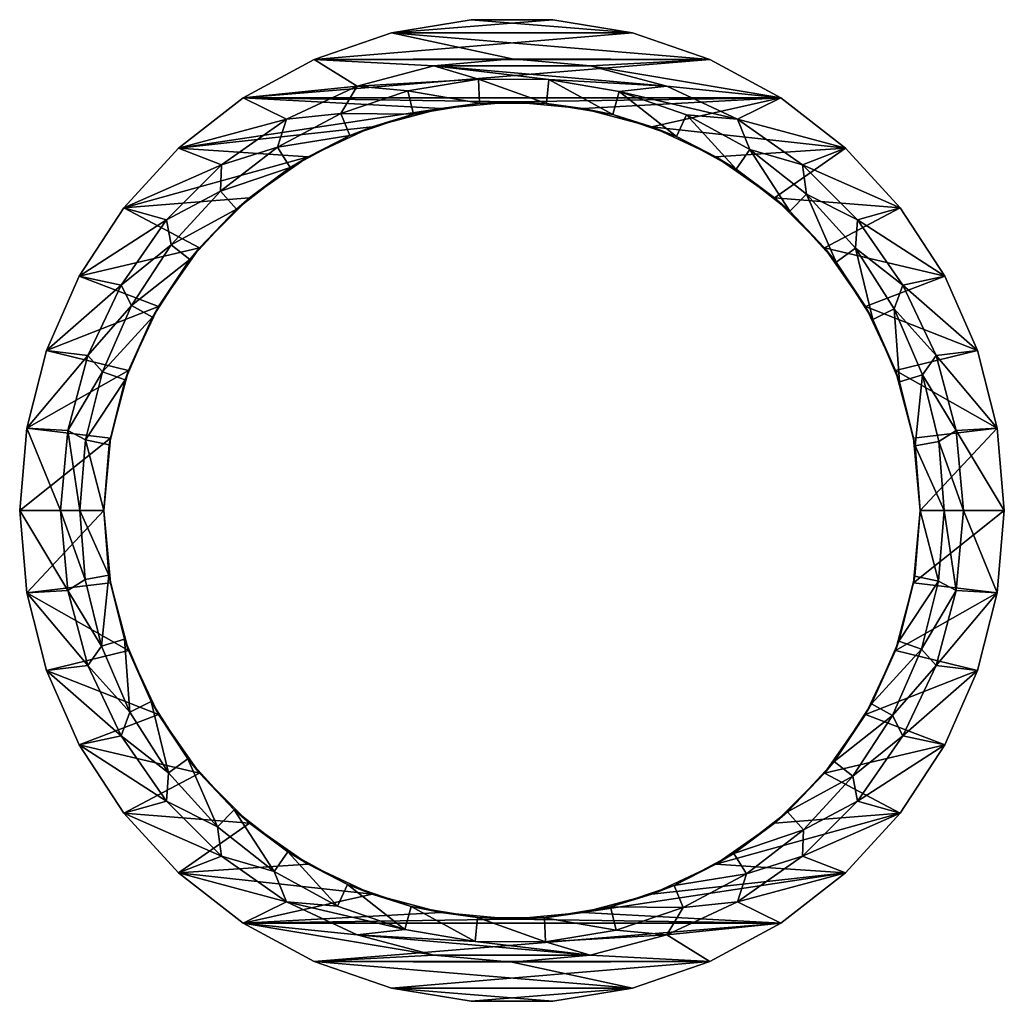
# Model space of a CAD drawing. Header units: metres. Extents: x -10.2 to 10.2, y -10.2 to 10.2.
import ezdxf

# ---------------------------------------------------------------- set-up
doc = ezdxf.new("R2010")
doc.units = ezdxf.units.M
doc.layers.add('solid_614271', color=7, linetype='CONTINUOUS')

msp = doc.modelspace()

# ---------------------------------------------------------------- linework, layer by layer
at = {"layer": 'solid_614271'}
for points in [[(-2.509026, 9.936569), (-0.852967, 10.212321), (2.509026, 9.936569)], [(-0.852967, 10.212321, 1045), (-0.852967, 10.212321), (-2.509026, 9.936569)], [(-2.509026, 9.936569, 1045), (-0.852967, 10.212321, 1045), (-2.509026, 9.936569)], [(-2.509026, 9.936569, 1045), (2.509026, 9.936569, 1045), (0.852967, 10.212321, 1045)], [(-2.509026, 9.936569, 1045), (0.852967, 10.212321, 1045), (-0.852967, 10.212321, 1045)], [(-0.852967, 10.212321), (0.852967, 10.212321), (2.509026, 9.936569)], [(0.852967, 10.212321, 1045), (0.852967, 10.212321), (-0.852967, 10.212321)], [(-0.852967, 10.212321, 1045), (0.852967, 10.212321, 1045), (-0.852967, 10.212321)], [(2.509026, 9.936569, 1045), (2.509026, 9.936569), (0.852967, 10.212321)], [(0.852967, 10.212321, 1045), (2.509026, 9.936569, 1045), (0.852967, 10.212321)], [(-4.121667, 9.381918), (-2.509026, 9.936569), (0, 9.4)], [(-2.509026, 9.936569, 1045), (-2.509026, 9.936569), (-4.121667, 9.381918)], [(-4.121667, 9.381918, 1045), (-2.509026, 9.936569, 1045), (-4.121667, 9.381918)], [(-4.121667, 9.381918, 1045), (4.121667, 9.381918, 1045), (2.509026, 9.936569, 1045)], [(-4.121667, 9.381918, 1045), (2.509026, 9.936569, 1045), (-2.509026, 9.936569, 1045)], [(-2.509026, 9.936569), (4.121667, 9.381918), (0, 9.4)], [(-2.509026, 9.936569), (2.509026, 9.936569), (4.121667, 9.381918)], [(4.121667, 9.381918, 1045), (4.121667, 9.381918), (2.509026, 9.936569)], [(2.509026, 9.936569, 1045), (4.121667, 9.381918, 1045), (2.509026, 9.936569)], [(-5.600121, 8.583751), (-4.121667, 9.381918), (-3.221572, 8.82986)], [(-4.121667, 9.381918, 1045), (-4.121667, 9.381918), (-5.600121, 8.583751)], [(-5.600121, 8.583751, 1045), (-4.121667, 9.381918, 1045), (-5.600121, 8.583751)], [(-5.600121, 8.583751, 1045), (5.600121, 8.583751, 1045), (4.121667, 9.381918, 1045)], [(-5.600121, 8.583751, 1045), (4.121667, 9.381918, 1045), (-4.121667, 9.381918, 1045)], [(-4.121667, 9.381918), (0, 9.4), (-1.628815, 9.252683)], [(-4.121667, 9.381918), (-1.628815, 9.252683), (-3.221572, 8.82986)], [(-0.700258, 8.971808, 2), (-3.221572, 8.82986, 2), (-1.628815, 9.252683, 2)], [(-1.628815, 9.252683), (-1.628815, 9.252683, 2), (-3.221572, 8.82986, 2)], [(-3.221572, 8.82986), (-1.628815, 9.252683), (-3.221572, 8.82986, 2)], [(-1.628815, 9.252683, 2), (0, 9.4, 2), (1.628815, 9.252683, 2)], [(0, 9.4), (0, 9.4, 2), (-1.628815, 9.252683, 2)], [(-1.628815, 9.252683), (0, 9.4), (-1.628815, 9.252683, 2)], [(-1.628815, 9.252683, 2), (1.628815, 9.252683, 2), (3.221572, 8.82986, 2)], [(0.7682, 8.966066, 2), (-1.628815, 9.252683, 2), (3.221572, 8.82986, 2)], [(0.7682, 8.966066, 2), (-0.700258, 8.971808, 2), (-1.628815, 9.252683, 2)], [(1.628815, 9.252683), (1.628815, 9.252683, 2), (0, 9.4, 2)], [(0, 9.4), (1.628815, 9.252683), (0, 9.4, 2)], [(4.121667, 9.381918), (1.628815, 9.252683), (0, 9.4)], [(4.121667, 9.381918), (5.600121, 8.583751), (1.628815, 9.252683)], [(3.221572, 8.82986), (3.221572, 8.82986, 2), (1.628815, 9.252683, 2)], [(1.628815, 9.252683), (3.221572, 8.82986), (1.628815, 9.252683, 2)], [(5.600121, 8.583751), (3.221572, 8.82986), (1.628815, 9.252683)], [(5.600121, 8.583751, 1045), (5.600121, 8.583751), (4.121667, 9.381918)], [(4.121667, 9.381918, 1045), (5.600121, 8.583751, 1045), (4.121667, 9.381918)], [(-5.600121, 8.583751), (-3.221572, 8.82986), (-4.691795, 8.14066)], [(-3.562922, 8.262918, 2), (-4.691795, 8.14066, 2), (-3.221572, 8.82986, 2)], [(-3.221572, 8.82986), (-3.221572, 8.82986, 2), (-4.691795, 8.14066, 2)], [(-4.691795, 8.14066), (-3.221572, 8.82986), (-4.691795, 8.14066, 2)], [(-2.165772, 8.735189, 2), (-3.562922, 8.262918, 2), (-3.221572, 8.82986, 2)], [(-0.700258, 8.971808, 2), (-2.165772, 8.735189, 2), (-3.221572, 8.82986, 2)], [(-0.700258, 8.971808, 2), (-0.674537, 8.473193, 2.49987), (-2.165772, 8.735189, 2)], [(-0.700258, 8.971808, 2), (0.719708, 8.469476, 2.499823), (-0.674537, 8.473193, 2.49987)], [(0.7682, 8.966066, 2), (0.719708, 8.469476, 2.499823), (-0.700258, 8.971808, 2)], [(0.7682, 8.966066, 2), (2.095976, 8.237529, 2.499814), (0.719708, 8.469476, 2.499823)], [(2.234232, 8.71791, 2), (2.095976, 8.237529, 2.499814), (0.7682, 8.966066, 2)], [(2.234232, 8.71791, 2), (0.7682, 8.966066, 2), (3.221572, 8.82986, 2)], [(2.234232, 8.71791, 2), (3.221572, 8.82986, 2), (4.691795, 8.14066, 2)], [(4.691795, 8.14066), (4.691795, 8.14066, 2), (3.221572, 8.82986, 2)], [(3.221572, 8.82986), (4.691795, 8.14066), (3.221572, 8.82986, 2)], [(5.600121, 8.583751), (4.691795, 8.14066), (3.221572, 8.82986)], [(-2.165772, 8.735189, 2), (-2.049799, 8.249141, 2.499948), (-3.562922, 8.262918, 2)], [(-2.165772, 8.735189, 2), (-0.674537, 8.473193, 2.49987), (-2.049799, 8.249141, 2.499948)], [(2.234232, 8.71791, 2), (3.42432, 7.779719, 2.500002), (2.095976, 8.237529, 2.499814)], [(3.632247, 8.232326, 2), (3.42432, 7.779719, 2.500002), (2.234232, 8.71791, 2)], [(3.632247, 8.232326, 2), (2.234232, 8.71791, 2), (4.691795, 8.14066, 2)], [(-6.943374, 7.535875, 1045), (-1.472865, 8.366788, 1045), (-5.600121, 8.583751, 1045)], [(-6.943374, 7.535875), (-5.600121, 8.583751), (-4.691795, 8.14066)], [(-5.600121, 8.583751, 1045), (-5.600121, 8.583751), (-6.943374, 7.535875)], [(-6.943374, 7.535875, 1045), (-5.600121, 8.583751, 1045), (-6.943374, 7.535875)], [(-5.600121, 8.583751, 1045), (-1.472865, 8.366788, 1045), (0, 8.5, 1045)], [(-5.600121, 8.583751, 1045), (0, 8.5, 1045), (5.600121, 8.583751, 1045)], [(-1.472865, 8.366788, 1045), (-2.049799, 8.249141, 2.499948), (-0.674537, 8.473193, 2.49987)], [(0, 8.5, 1045), (-1.472865, 8.366788, 1045), (-0.674537, 8.473193, 2.49987)], [(0, 8.5, 1045), (-0.674537, 8.473193, 2.49987), (0.719708, 8.469476, 2.499823)], [(5.600121, 8.583751, 1045), (0, 8.5, 1045), (1.472865, 8.366788, 1045)], [(1.472865, 8.366788, 1045), (0, 8.5, 1045), (0.719708, 8.469476, 2.499823)], [(1.472865, 8.366788, 1045), (0.719708, 8.469476, 2.499823), (2.095976, 8.237529, 2.499814)], [(5.600121, 8.583751, 1045), (1.472865, 8.366788, 1045), (2.913124, 7.984447, 1045)], [(5.600121, 8.583751, 1045), (2.913124, 7.984447, 1045), (6.943374, 7.535875, 1045)], [(5.600121, 8.583751), (6.943374, 7.535875), (4.691795, 8.14066)], [(6.943374, 7.535875, 1045), (6.943374, 7.535875), (5.600121, 8.583751)], [(5.600121, 8.583751, 1045), (6.943374, 7.535875, 1045), (5.600121, 8.583751)], [(-6.943374, 7.535875, 1045), (-2.913124, 7.984447, 1045), (-1.472865, 8.366788, 1045)], [(-3.562922, 8.262918, 2), (-3.37606, 7.800783, 2.499931), (-4.884787, 7.558848, 2)], [(-3.562922, 8.262918, 2), (-4.884787, 7.558848, 2), (-4.691795, 8.14066, 2)], [(-3.562922, 8.262918, 2), (-2.049799, 8.249141, 2.499948), (-3.37606, 7.800783, 2.499931)], [(-2.913124, 7.984447, 1045), (-3.37606, 7.800783, 2.499931), (-2.049799, 8.249141, 2.499948)], [(-1.472865, 8.366788, 1045), (-2.913124, 7.984447, 1045), (-2.049799, 8.249141, 2.499948)], [(2.913124, 7.984447, 1045), (1.472865, 8.366788, 1045), (2.095976, 8.237529, 2.499814)], [(2.913124, 7.984447, 1045), (2.095976, 8.237529, 2.499814), (3.42432, 7.779719, 2.500002)], [(3.632247, 8.232326, 2), (4.666511, 7.104483, 2.500253), (3.42432, 7.779719, 2.500002)], [(4.954587, 7.513584, 2), (4.666511, 7.104483, 2.500253), (3.632247, 8.232326, 2)], [(4.954587, 7.513584, 2), (3.632247, 8.232326, 2), (4.691795, 8.14066, 2)], [(-6.943374, 7.535875), (-4.691795, 8.14066), (-6.047653, 7.193025)], [(-4.884787, 7.558848, 2), (-6.047653, 7.193025, 2), (-4.691795, 8.14066, 2)], [(-4.691795, 8.14066), (-4.691795, 8.14066, 2), (-6.047653, 7.193025, 2)], [(-6.047653, 7.193025), (-4.691795, 8.14066), (-6.047653, 7.193025, 2)], [(4.954587, 7.513584, 2), (4.691795, 8.14066, 2), (6.047653, 7.193025, 2)], [(6.047653, 7.193025), (6.047653, 7.193025, 2), (4.691795, 8.14066, 2)], [(4.691795, 8.14066), (6.047653, 7.193025), (4.691795, 8.14066, 2)], [(6.943374, 7.535875), (6.047653, 7.193025), (4.691795, 8.14066)], [(-6.943374, 7.535875, 1045), (-4.242581, 7.361236, 1045), (-2.913124, 7.984447, 1045)], [(-4.884787, 7.558848, 2), (-3.37606, 7.800783, 2.499931), (-4.616369, 7.137166, 2.499833)], [(-4.242581, 7.361236, 1045), (-4.616369, 7.137166, 2.499833), (-3.37606, 7.800783, 2.499931)], [(-2.913124, 7.984447, 1045), (-4.242581, 7.361236, 1045), (-3.37606, 7.800783, 2.499931)], [(4.242581, 7.361236, 1045), (2.913124, 7.984447, 1045), (3.42432, 7.779719, 2.500002)], [(6.943374, 7.535875, 1045), (2.913124, 7.984447, 1045), (4.242581, 7.361236, 1045)], [(4.242581, 7.361236, 1045), (3.42432, 7.779719, 2.500002), (4.666511, 7.104483, 2.500253)], [(-8.084975, 6.29964, 1045), (-4.242581, 7.361236, 1045), (-6.943374, 7.535875, 1045)], [(-8.084975, 6.29964), (-6.943374, 7.535875), (-6.047653, 7.193025)], [(-6.943374, 7.535875, 1045), (-6.943374, 7.535875), (-8.084975, 6.29964)], [(-8.084975, 6.29964, 1045), (-6.943374, 7.535875, 1045), (-8.084975, 6.29964)], [(-4.884787, 7.558848, 2), (-4.616369, 7.137166, 2.499833), (-6.066681, 6.643431, 2)], [(-4.884787, 7.558848, 2), (-6.066681, 6.643431, 2), (-6.047653, 7.193025, 2)], [(6.943374, 7.535875, 1045), (4.242581, 7.361236, 1045), (5.468622, 6.504331, 1045)], [(4.954587, 7.513584, 2), (5.787714, 6.22514, 2.49934), (4.666511, 7.104483, 2.500253)], [(6.131226, 6.582581, 2), (5.787714, 6.22514, 2.49934), (4.954587, 7.513584, 2)], [(6.131226, 6.582581, 2), (4.954587, 7.513584, 2), (6.047653, 7.193025, 2)], [(6.943374, 7.535875, 1045), (5.468622, 6.504331, 1045), (8.084975, 6.29964, 1045)], [(6.943374, 7.535875), (8.084975, 6.29964), (6.047653, 7.193025)], [(8.084975, 6.29964, 1045), (8.084975, 6.29964), (6.943374, 7.535875)], [(6.943374, 7.535875, 1045), (8.084975, 6.29964, 1045), (6.943374, 7.535875)], [(-8.084975, 6.29964, 1045), (-5.468622, 6.504331, 1045), (-4.242581, 7.361236, 1045)], [(-8.084975, 6.29964), (-6.047653, 7.193025), (-7.193025, 6.047653)], [(-6.066681, 6.643431, 2), (-7.193025, 6.047653, 2), (-6.047653, 7.193025, 2)], [(-6.047653, 7.193025), (-6.047653, 7.193025, 2), (-7.193025, 6.047653, 2)], [(-7.193025, 6.047653), (-6.047653, 7.193025), (-7.193025, 6.047653, 2)], [(-4.242581, 7.361236, 1045), (-5.468622, 6.504331, 1045), (-4.616369, 7.137166, 2.499833)], [(5.468622, 6.504331, 1045), (4.242581, 7.361236, 1045), (4.666511, 7.104483, 2.500253)], [(6.131226, 6.582581, 2), (6.047653, 7.193025, 2), (7.193025, 6.047653, 2)], [(7.193025, 6.047653), (7.193025, 6.047653, 2), (6.047653, 7.193025, 2)], [(6.047653, 7.193025), (7.193025, 6.047653), (6.047653, 7.193025, 2)], [(8.084975, 6.29964), (7.193025, 6.047653), (6.047653, 7.193025)], [(-6.066681, 6.643431, 2), (-4.616369, 7.137166, 2.499833), (-5.738892, 6.270177, 2.499657)], [(-5.468622, 6.504331, 1045), (-5.738892, 6.270177, 2.499657), (-4.616369, 7.137166, 2.499833)], [(5.468622, 6.504331, 1045), (4.666511, 7.104483, 2.500253), (5.787714, 6.22514, 2.49934)], [(-6.066681, 6.643431, 2), (-7.098577, 5.531127, 2), (-7.193025, 6.047653, 2)], [(-6.066681, 6.643431, 2), (-5.738892, 6.270177, 2.499657), (-7.098577, 5.531127, 2)], [(6.131226, 6.582581, 2), (6.749558, 5.166573, 2.498024), (5.787714, 6.22514, 2.49934)], [(7.152924, 5.457198, 2), (6.749558, 5.166573, 2.498024), (6.131226, 6.582581, 2)], [(7.152924, 5.457198, 2), (6.131226, 6.582581, 2), (7.193025, 6.047653, 2)], [(-8.084975, 6.29964, 1045), (-6.504331, 5.468622, 1045), (-5.468622, 6.504331, 1045)], [(-5.468622, 6.504331, 1045), (-6.504331, 5.468622, 1045), (-5.738892, 6.270177, 2.499657)], [(6.504331, 5.468622, 1045), (5.468622, 6.504331, 1045), (5.787714, 6.22514, 2.49934)], [(8.084975, 6.29964, 1045), (5.468622, 6.504331, 1045), (6.504331, 5.468622, 1045)], [(-9.013, 4.874375, 1045), (-6.504331, 5.468622, 1045), (-8.084975, 6.29964, 1045)], [(-9.013, 4.874375), (-8.084975, 6.29964), (-7.193025, 6.047653)], [(-8.084975, 6.29964, 1045), (-8.084975, 6.29964), (-9.013, 4.874375)], [(-9.013, 4.874375, 1045), (-8.084975, 6.29964, 1045), (-9.013, 4.874375)], [(-7.098577, 5.531127, 2), (-5.738892, 6.270177, 2.499657), (-6.706644, 5.222157, 2.499481)], [(-6.504331, 5.468622, 1045), (-6.706644, 5.222157, 2.499481), (-5.738892, 6.270177, 2.499657)], [(6.504331, 5.468622, 1045), (5.787714, 6.22514, 2.49934), (6.749558, 5.166573, 2.498024)], [(8.084975, 6.29964, 1045), (6.504331, 5.468622, 1045), (9.013, 4.874375, 1045)], [(8.084975, 6.29964), (9.013, 4.874375), (7.193025, 6.047653)], [(9.013, 4.874375, 1045), (9.013, 4.874375), (8.084975, 6.29964)], [(8.084975, 6.29964, 1045), (9.013, 4.874375, 1045), (8.084975, 6.29964)], [(-9.013, 4.874375), (-7.193025, 6.047653), (-8.14066, 4.691795)], [(-7.098577, 5.531127, 2), (-8.14066, 4.691795, 2), (-7.193025, 6.047653, 2)], [(-7.193025, 6.047653), (-7.193025, 6.047653, 2), (-8.14066, 4.691795, 2)], [(-8.14066, 4.691795), (-7.193025, 6.047653), (-8.14066, 4.691795, 2)], [(7.152924, 5.457198, 2), (7.193025, 6.047653, 2), (8.14066, 4.691795, 2)], [(8.14066, 4.691795), (8.14066, 4.691795, 2), (7.193025, 6.047653, 2)], [(7.193025, 6.047653), (8.14066, 4.691795), (7.193025, 6.047653, 2)], [(9.013, 4.874375), (8.14066, 4.691795), (7.193025, 6.047653)], [(-9.013, 4.874375, 1045), (-7.361236, 4.242581, 1045), (-6.504331, 5.468622, 1045)], [(-7.098577, 5.531127, 2), (-7.919103, 4.266954, 2), (-8.14066, 4.691795, 2)], [(-7.098577, 5.531127, 2), (-6.706644, 5.222157, 2.499481), (-7.919103, 4.266954, 2)], [(-6.504331, 5.468622, 1045), (-7.361236, 4.242581, 1045), (-6.706644, 5.222157, 2.499481)], [(7.361236, 4.242581, 1045), (6.504331, 5.468622, 1045), (6.749558, 5.166573, 2.498024)], [(9.013, 4.874375, 1045), (6.504331, 5.468622, 1045), (7.361236, 4.242581, 1045)], [(7.152924, 5.457198, 2), (7.515036, 3.971679, 2.498965), (6.749558, 5.166573, 2.498024)], [(7.957098, 4.195659, 2), (7.515036, 3.971679, 2.498965), (7.152924, 5.457198, 2)], [(7.957098, 4.195659, 2), (7.152924, 5.457198, 2), (8.14066, 4.691795, 2)], [(-7.919103, 4.266954, 2), (-6.706644, 5.222157, 2.499481), (-7.486337, 4.025515, 2.499654)], [(-7.361236, 4.242581, 1045), (-7.486337, 4.025515, 2.499654), (-6.706644, 5.222157, 2.499481)], [(7.361236, 4.242581, 1045), (6.749558, 5.166573, 2.498024), (7.515036, 3.971679, 2.498965)], [(-9.693347, 3.331737, 1045), (-7.361236, 4.242581, 1045), (-9.013, 4.874375, 1045)], [(-9.693347, 3.331737), (-9.013, 4.874375), (-8.14066, 4.691795)], [(-9.013, 4.874375, 1045), (-9.013, 4.874375), (-9.693347, 3.331737)], [(-9.693347, 3.331737, 1045), (-9.013, 4.874375, 1045), (-9.693347, 3.331737)], [(9.013, 4.874375, 1045), (7.361236, 4.242581, 1045), (9.693347, 3.331737, 1045)], [(9.013, 4.874375), (9.693347, 3.331737), (8.14066, 4.691795)], [(9.693347, 3.331737, 1045), (9.693347, 3.331737), (9.013, 4.874375)], [(9.013, 4.874375, 1045), (9.693347, 3.331737, 1045), (9.013, 4.874375)], [(-9.693347, 3.331737), (-8.14066, 4.691795), (-8.829262, 3.224577)], [(-7.919103, 4.266954, 2), (-8.829262, 3.224577, 2), (-8.14066, 4.691795, 2)], [(-8.14066, 4.691795), (-8.14066, 4.691795, 2), (-8.829262, 3.224577, 2)], [(-8.829262, 3.224577), (-8.14066, 4.691795), (-8.829262, 3.224577, 2)], [(7.957098, 4.195659, 2), (8.14066, 4.691795, 2), (8.829262, 3.224577, 2)], [(8.829262, 3.224577), (8.829262, 3.224577, 2), (8.14066, 4.691795, 2)], [(8.14066, 4.691795), (8.829262, 3.224577), (8.14066, 4.691795, 2)], [(9.693347, 3.331737), (8.829262, 3.224577), (8.14066, 4.691795)], [(-9.693347, 3.331737, 1045), (-7.983907, 2.915841, 1045), (-7.361236, 4.242581, 1045)], [(-7.919103, 4.266954, 2), (-8.525014, 2.882755, 2), (-8.829262, 3.224577, 2)], [(-7.919103, 4.266954, 2), (-7.486337, 4.025515, 2.499654), (-8.525014, 2.882755, 2)], [(-7.361236, 4.242581, 1045), (-7.983907, 2.915841, 1045), (-7.486337, 4.025515, 2.499654)], [(7.983907, 2.915841, 1045), (7.361236, 4.242581, 1045), (7.515036, 3.971679, 2.498965)], [(9.693347, 3.331737, 1045), (7.361236, 4.242581, 1045), (7.983907, 2.915841, 1045)], [(7.957098, 4.195659, 2), (8.066398, 2.680155, 2.500641), (7.515036, 3.971679, 2.498965)], [(8.544614, 2.825983, 2), (8.066398, 2.680155, 2.500641), (7.957098, 4.195659, 2)], [(8.544614, 2.825983, 2), (7.957098, 4.195659, 2), (8.829262, 3.224577, 2)], [(-8.525014, 2.882755, 2), (-7.486337, 4.025515, 2.499654), (-8.052585, 2.721375, 2.499955)], [(-7.983907, 2.915841, 1045), (-8.052585, 2.721375, 2.499955), (-7.486337, 4.025515, 2.499654)], [(7.983907, 2.915841, 1045), (7.515036, 3.971679, 2.498965), (8.066398, 2.680155, 2.500641)], [(-10.102008, 1.713306, 1045), (-7.983907, 2.915841, 1045), (-9.693347, 3.331737, 1045)], [(-10.102008, 1.713306), (-9.693347, 3.331737), (-8.829262, 3.224577)], [(-9.693347, 3.331737, 1045), (-9.693347, 3.331737), (-10.102008, 1.713306)], [(-10.102008, 1.713306, 1045), (-9.693347, 3.331737, 1045), (-10.102008, 1.713306)], [(9.693347, 3.331737, 1045), (7.983907, 2.915841, 1045), (10.102008, 1.713306, 1045)], [(9.693347, 3.331737), (10.102008, 1.713306), (8.829262, 3.224577)], [(10.102008, 1.713306, 1045), (10.102008, 1.713306), (9.693347, 3.331737)], [(9.693347, 3.331737, 1045), (10.102008, 1.713306, 1045), (9.693347, 3.331737)], [(-10.102008, 1.713306), (-8.829262, 3.224577), (-9.245212, 1.666377)], [(-8.525014, 2.882755, 2), (-9.245212, 1.666377, 2), (-8.829262, 3.224577, 2)], [(-8.829262, 3.224577), (-8.829262, 3.224577, 2), (-9.245212, 1.666377, 2)], [(-9.245212, 1.666377), (-8.829262, 3.224577), (-9.245212, 1.666377, 2)], [(8.544614, 2.825983, 2), (8.829262, 3.224577, 2), (9.245212, 1.666377, 2)], [(9.245212, 1.666377), (9.245212, 1.666377, 2), (8.829262, 3.224577, 2)], [(8.829262, 3.224577), (9.245212, 1.666377), (8.829262, 3.224577, 2)], [(10.102008, 1.713306), (9.245212, 1.666377), (8.829262, 3.224577)], [(-10.102008, 1.713306, 1045), (-8.360032, 1.50683, 1045), (-7.983907, 2.915841, 1045)], [(-8.525014, 2.882755, 2), (-8.88238, 1.467997, 2), (-9.245212, 1.666377, 2)], [(-8.525014, 2.882755, 2), (-8.052585, 2.721375, 2.499955), (-8.88238, 1.467997, 2)], [(-7.983907, 2.915841, 1045), (-8.360032, 1.50683, 1045), (-8.052585, 2.721375, 2.499955)], [(8.360032, 1.50683, 1045), (7.983907, 2.915841, 1045), (8.066398, 2.680155, 2.500641)], [(10.102008, 1.713306, 1045), (7.983907, 2.915841, 1045), (8.360032, 1.50683, 1045)], [(-8.88238, 1.467997, 2), (-8.052585, 2.721375, 2.499955), (-8.389183, 1.368069, 2.500042)], [(-8.360032, 1.50683, 1045), (-8.389183, 1.368069, 2.500042), (-8.052585, 2.721375, 2.499955)], [(8.544614, 2.825983, 2), (8.392953, 1.344746, 2.500801), (8.066398, 2.680155, 2.500641)], [(8.360032, 1.50683, 1045), (8.066398, 2.680155, 2.500641), (8.392953, 1.344746, 2.500801)], [(8.890024, 1.434769, 2), (8.392953, 1.344746, 2.500801), (8.544614, 2.825983, 2)], [(8.890024, 1.434769, 2), (8.544614, 2.825983, 2), (9.245212, 1.666377, 2)], [(-10.25, 0, 1045), (-8.360032, 1.50683, 1045), (-10.102008, 1.713306, 1045)], [(-10.25, 0), (-10.102008, 1.713306), (-9.4, 0)], [(-10.102008, 1.713306, 1045), (-10.102008, 1.713306), (-10.25, 0)], [(-10.25, 0, 1045), (-10.102008, 1.713306, 1045), (-10.25, 0)], [(-10.102008, 1.713306), (-9.245212, 1.666377), (-9.4, 0)], [(-9, 0, 2), (-9.4, 0, 2), (-9.245212, 1.666377, 2)], [(-9.245212, 1.666377), (-9.245212, 1.666377, 2), (-9.4, 0, 2)], [(-9.4, 0), (-9.245212, 1.666377), (-9.4, 0, 2)], [(-8.88238, 1.467997, 2), (-9, 0, 2), (-9.245212, 1.666377, 2)], [(10.102008, 1.713306, 1045), (8.360032, 1.50683, 1045), (8.5, 0, 1045)], [(10.102008, 1.713306, 1045), (8.5, 0, 1045), (10.25, 0, 1045)], [(8.890024, 1.434769, 2), (9.245212, 1.666377, 2), (9.4, 0, 2)], [(10.102008, 1.713306), (10.25, 0), (9.245212, 1.666377)], [(9.4, 0), (9.4, 0, 2), (9.245212, 1.666377, 2)], [(9.245212, 1.666377), (9.4, 0), (9.245212, 1.666377, 2)], [(10.25, 0), (9.4, 0), (9.245212, 1.666377)], [(10.25, 0, 1045), (10.25, 0), (10.102008, 1.713306)], [(10.102008, 1.713306, 1045), (10.25, 0, 1045), (10.102008, 1.713306)], [(-10.25, 0, 1045), (-8.5, 0, 1045), (-8.360032, 1.50683, 1045)], [(-8.88238, 1.467997, 2), (-8.5, 0, 2.5), (-9, 0, 2)], [(-8.88238, 1.467997, 2), (-8.389183, 1.368069, 2.500042), (-8.5, 0, 2.5)], [(-8.360032, 1.50683, 1045), (-8.5, 0, 1045), (-8.389183, 1.368069, 2.500042)], [(8.360032, 1.50683, 1045), (8.392953, 1.344746, 2.500801), (8.5, 0, 2.5)], [(8.5, 0, 1045), (8.360032, 1.50683, 1045), (8.5, 0, 2.5)], [(-8.5, 0, 1045), (-8.5, 0, 2.5), (-8.389183, 1.368069, 2.500042)], [(9, 0, 2), (8.392953, 1.344746, 2.500801), (8.890024, 1.434769, 2)], [(9, 0, 2), (8.5, 0, 2.5), (8.392953, 1.344746, 2.500801)], [(9, 0, 2), (8.890024, 1.434769, 2), (9.4, 0, 2)], [(-10.102008, -1.713306, 1045), (-8.5, 0, 1045), (-10.25, 0, 1045)], [(-10.25, 0), (-9.4, 0), (-9.245212, -1.666377)], [(-10.102008, -1.713306), (-10.25, 0), (-9.245212, -1.666377)], [(-10.25, 0, 1045), (-10.25, 0), (-10.102008, -1.713306)], [(-10.102008, -1.713306, 1045), (-10.25, 0, 1045), (-10.102008, -1.713306)], [(-8.360032, -1.50683, 1045), (-8.5, 0, 1045), (-10.102008, -1.713306, 1045)], [(-8.890024, -1.434769, 2), (-9.245212, -1.666377, 2), (-9.4, 0, 2)], [(-9.4, 0), (-9.4, 0, 2), (-9.245212, -1.666377, 2)], [(-8.890024, -1.434769, 2), (-9.4, 0, 2), (-9, 0, 2)], [(-9.245212, -1.666377), (-9.4, 0), (-9.245212, -1.666377, 2)], [(-8.392953, -1.344746, 2.500801), (-9, 0, 2), (-8.5, 0, 2.5)], [(-8.392953, -1.344746, 2.500801), (-8.890024, -1.434769, 2), (-9, 0, 2)], [(-8.360032, -1.50683, 1045), (-8.5, 0, 2.5), (-8.5, 0, 1045)], [(-8.392953, -1.344746, 2.500801), (-8.5, 0, 2.5), (-8.360032, -1.50683, 1045)], [(8.360032, -1.50683, 1045), (10.25, 0, 1045), (8.5, 0, 1045)], [(8.389183, -1.368069, 2.500042), (8.360032, -1.50683, 1045), (8.5, 0, 1045)], [(8.360032, -1.50683, 1045), (10.102008, -1.713306, 1045), (10.25, 0, 1045)], [(8.389183, -1.368069, 2.500042), (8.5, 0, 1045), (8.5, 0, 2.5)], [(8.389183, -1.368069, 2.500042), (8.5, 0, 2.5), (8.88238, -1.467997, 2)], [(8.88238, -1.467997, 2), (8.5, 0, 2.5), (9, 0, 2)], [(8.88238, -1.467997, 2), (9, 0, 2), (9.245212, -1.666377, 2)], [(9, 0, 2), (9.4, 0, 2), (9.245212, -1.666377, 2)], [(9.245212, -1.666377), (9.245212, -1.666377, 2), (9.4, 0, 2)], [(9.245212, -1.666377), (9.4, 0, 2), (9.4, 0)], [(10.102008, -1.713306), (9.245212, -1.666377), (9.4, 0)], [(10.102008, -1.713306), (9.4, 0), (10.25, 0)], [(10.102008, -1.713306, 1045), (10.102008, -1.713306), (10.25, 0)], [(10.102008, -1.713306, 1045), (10.25, 0), (10.25, 0, 1045)], [(-8.890024, -1.434769, 2), (-8.544614, -2.825983, 2), (-9.245212, -1.666377, 2)], [(-8.392953, -1.344746, 2.500801), (-8.544614, -2.825983, 2), (-8.890024, -1.434769, 2)], [(-8.066398, -2.680155, 2.500641), (-8.544614, -2.825983, 2), (-8.392953, -1.344746, 2.500801)], [(-8.066398, -2.680155, 2.500641), (-8.392953, -1.344746, 2.500801), (-8.360032, -1.50683, 1045)], [(8.389183, -1.368069, 2.500042), (8.88238, -1.467997, 2), (8.052585, -2.721375, 2.499955)], [(8.389183, -1.368069, 2.500042), (8.052585, -2.721375, 2.499955), (8.360032, -1.50683, 1045)], [(-7.983907, -2.915841, 1045), (-8.360032, -1.50683, 1045), (-10.102008, -1.713306, 1045)], [(-8.066398, -2.680155, 2.500641), (-8.360032, -1.50683, 1045), (-7.983907, -2.915841, 1045)], [(8.360032, -1.50683, 1045), (7.983907, -2.915841, 1045), (10.102008, -1.713306, 1045)], [(8.052585, -2.721375, 2.499955), (7.983907, -2.915841, 1045), (8.360032, -1.50683, 1045)], [(8.052585, -2.721375, 2.499955), (8.88238, -1.467997, 2), (8.525014, -2.882755, 2)], [(8.525014, -2.882755, 2), (8.88238, -1.467997, 2), (9.245212, -1.666377, 2)], [(-10.102008, -1.713306), (-9.245212, -1.666377), (-8.829262, -3.224577)], [(-9.693347, -3.331737), (-10.102008, -1.713306), (-8.829262, -3.224577)], [(-10.102008, -1.713306, 1045), (-10.102008, -1.713306), (-9.693347, -3.331737)], [(-10.102008, -1.713306, 1045), (-9.693347, -3.331737), (-9.693347, -3.331737, 1045)], [(-7.983907, -2.915841, 1045), (-10.102008, -1.713306, 1045), (-9.693347, -3.331737, 1045)], [(-8.544614, -2.825983, 2), (-8.829262, -3.224577, 2), (-9.245212, -1.666377, 2)], [(-9.245212, -1.666377), (-9.245212, -1.666377, 2), (-8.829262, -3.224577, 2)], [(-9.245212, -1.666377), (-8.829262, -3.224577, 2), (-8.829262, -3.224577)], [(7.983907, -2.915841, 1045), (9.693347, -3.331737, 1045), (10.102008, -1.713306, 1045)], [(8.525014, -2.882755, 2), (9.245212, -1.666377, 2), (8.829262, -3.224577, 2)], [(8.829262, -3.224577), (8.829262, -3.224577, 2), (9.245212, -1.666377, 2)], [(8.829262, -3.224577), (9.245212, -1.666377, 2), (9.245212, -1.666377)], [(10.102008, -1.713306), (8.829262, -3.224577), (9.245212, -1.666377)], [(10.102008, -1.713306), (9.693347, -3.331737), (8.829262, -3.224577)], [(9.693347, -3.331737, 1045), (9.693347, -3.331737), (10.102008, -1.713306)], [(9.693347, -3.331737, 1045), (10.102008, -1.713306), (10.102008, -1.713306, 1045)], [(-8.544614, -2.825983, 2), (-7.957098, -4.195659, 2), (-8.829262, -3.224577, 2)], [(-8.066398, -2.680155, 2.500641), (-7.957098, -4.195659, 2), (-8.544614, -2.825983, 2)], [(-7.515036, -3.971679, 2.498965), (-7.957098, -4.195659, 2), (-8.066398, -2.680155, 2.500641)], [(-7.515036, -3.971679, 2.498965), (-8.066398, -2.680155, 2.500641), (-7.983907, -2.915841, 1045)], [(8.052585, -2.721375, 2.499955), (8.525014, -2.882755, 2), (7.486337, -4.025515, 2.499654)], [(8.052585, -2.721375, 2.499955), (7.486337, -4.025515, 2.499654), (7.983907, -2.915841, 1045)], [(-7.361236, -4.242581, 1045), (-7.983907, -2.915841, 1045), (-9.693347, -3.331737, 1045)], [(-7.515036, -3.971679, 2.498965), (-7.983907, -2.915841, 1045), (-7.361236, -4.242581, 1045)], [(7.983907, -2.915841, 1045), (7.361236, -4.242581, 1045), (9.693347, -3.331737, 1045)], [(7.486337, -4.025515, 2.499654), (7.361236, -4.242581, 1045), (7.983907, -2.915841, 1045)], [(7.486337, -4.025515, 2.499654), (8.525014, -2.882755, 2), (7.919103, -4.266954, 2)], [(7.919103, -4.266954, 2), (8.525014, -2.882755, 2), (8.829262, -3.224577, 2)], [(-9.693347, -3.331737), (-8.829262, -3.224577), (-8.14066, -4.691795)], [(-7.957098, -4.195659, 2), (-8.14066, -4.691795, 2), (-8.829262, -3.224577, 2)], [(-8.829262, -3.224577), (-8.829262, -3.224577, 2), (-8.14066, -4.691795, 2)], [(-8.829262, -3.224577), (-8.14066, -4.691795, 2), (-8.14066, -4.691795)], [(7.919103, -4.266954, 2), (8.829262, -3.224577, 2), (8.14066, -4.691795, 2)], [(8.14066, -4.691795), (8.14066, -4.691795, 2), (8.829262, -3.224577, 2)], [(8.14066, -4.691795), (8.829262, -3.224577, 2), (8.829262, -3.224577)], [(9.693347, -3.331737), (8.14066, -4.691795), (8.829262, -3.224577)], [(-9.013, -4.874375), (-9.693347, -3.331737), (-8.14066, -4.691795)], [(-9.693347, -3.331737, 1045), (-9.693347, -3.331737), (-9.013, -4.874375)], [(-9.693347, -3.331737, 1045), (-9.013, -4.874375), (-9.013, -4.874375, 1045)], [(-7.361236, -4.242581, 1045), (-9.693347, -3.331737, 1045), (-9.013, -4.874375, 1045)], [(7.361236, -4.242581, 1045), (9.013, -4.874375, 1045), (9.693347, -3.331737, 1045)], [(9.693347, -3.331737), (9.013, -4.874375), (8.14066, -4.691795)], [(9.013, -4.874375, 1045), (9.013, -4.874375), (9.693347, -3.331737)], [(9.013, -4.874375, 1045), (9.693347, -3.331737), (9.693347, -3.331737, 1045)], [(-7.515036, -3.971679, 2.498965), (-7.152924, -5.457198, 2), (-7.957098, -4.195659, 2)], [(-6.749558, -5.166573, 2.498024), (-7.152924, -5.457198, 2), (-7.515036, -3.971679, 2.498965)], [(-6.749558, -5.166573, 2.498024), (-7.515036, -3.971679, 2.498965), (-7.361236, -4.242581, 1045)], [(7.486337, -4.025515, 2.499654), (7.919103, -4.266954, 2), (6.706644, -5.222157, 2.499481)], [(7.486337, -4.025515, 2.499654), (6.706644, -5.222157, 2.499481), (7.361236, -4.242581, 1045)], [(-6.504331, -5.468622, 1045), (-7.361236, -4.242581, 1045), (-9.013, -4.874375, 1045)], [(-7.957098, -4.195659, 2), (-7.152924, -5.457198, 2), (-8.14066, -4.691795, 2)], [(-6.749558, -5.166573, 2.498024), (-7.361236, -4.242581, 1045), (-6.504331, -5.468622, 1045)], [(7.361236, -4.242581, 1045), (6.504331, -5.468622, 1045), (9.013, -4.874375, 1045)], [(6.706644, -5.222157, 2.499481), (6.504331, -5.468622, 1045), (7.361236, -4.242581, 1045)], [(6.706644, -5.222157, 2.499481), (7.919103, -4.266954, 2), (7.098577, -5.531127, 2)], [(7.098577, -5.531127, 2), (7.919103, -4.266954, 2), (8.14066, -4.691795, 2)], [(-9.013, -4.874375), (-8.14066, -4.691795), (-7.193025, -6.047653)], [(-7.152924, -5.457198, 2), (-7.193025, -6.047653, 2), (-8.14066, -4.691795, 2)], [(-8.14066, -4.691795), (-8.14066, -4.691795, 2), (-7.193025, -6.047653, 2)], [(-8.14066, -4.691795), (-7.193025, -6.047653, 2), (-7.193025, -6.047653)], [(7.098577, -5.531127, 2), (8.14066, -4.691795, 2), (7.193025, -6.047653, 2)], [(7.193025, -6.047653), (7.193025, -6.047653, 2), (8.14066, -4.691795, 2)], [(7.193025, -6.047653), (8.14066, -4.691795, 2), (8.14066, -4.691795)], [(9.013, -4.874375), (7.193025, -6.047653), (8.14066, -4.691795)], [(-8.084975, -6.29964), (-9.013, -4.874375), (-7.193025, -6.047653)], [(-9.013, -4.874375, 1045), (-9.013, -4.874375), (-8.084975, -6.29964)], [(-9.013, -4.874375, 1045), (-8.084975, -6.29964), (-8.084975, -6.29964, 1045)], [(-6.504331, -5.468622, 1045), (-9.013, -4.874375, 1045), (-8.084975, -6.29964, 1045)], [(6.504331, -5.468622, 1045), (8.084975, -6.29964, 1045), (9.013, -4.874375, 1045)], [(9.013, -4.874375), (8.084975, -6.29964), (7.193025, -6.047653)], [(8.084975, -6.29964, 1045), (8.084975, -6.29964), (9.013, -4.874375)], [(8.084975, -6.29964, 1045), (9.013, -4.874375), (9.013, -4.874375, 1045)], [(-6.749558, -5.166573, 2.498024), (-6.131226, -6.582581, 2), (-7.152924, -5.457198, 2)], [(-5.787714, -6.22514, 2.49934), (-6.131226, -6.582581, 2), (-6.749558, -5.166573, 2.498024)], [(-5.787714, -6.22514, 2.49934), (-6.749558, -5.166573, 2.498024), (-6.504331, -5.468622, 1045)], [(6.706644, -5.222157, 2.499481), (7.098577, -5.531127, 2), (5.738892, -6.270177, 2.499657)], [(6.706644, -5.222157, 2.499481), (5.738892, -6.270177, 2.499657), (6.504331, -5.468622, 1045)], [(-5.468622, -6.504331, 1045), (-6.504331, -5.468622, 1045), (-8.084975, -6.29964, 1045)], [(-7.152924, -5.457198, 2), (-6.131226, -6.582581, 2), (-7.193025, -6.047653, 2)], [(-5.787714, -6.22514, 2.49934), (-6.504331, -5.468622, 1045), (-5.468622, -6.504331, 1045)], [(6.504331, -5.468622, 1045), (5.468622, -6.504331, 1045), (8.084975, -6.29964, 1045)], [(5.738892, -6.270177, 2.499657), (5.468622, -6.504331, 1045), (6.504331, -5.468622, 1045)], [(5.738892, -6.270177, 2.499657), (7.098577, -5.531127, 2), (6.066681, -6.643431, 2)], [(6.066681, -6.643431, 2), (7.098577, -5.531127, 2), (7.193025, -6.047653, 2)], [(-8.084975, -6.29964), (-7.193025, -6.047653), (-6.047653, -7.193025)], [(-6.131226, -6.582581, 2), (-6.047653, -7.193025, 2), (-7.193025, -6.047653, 2)], [(-7.193025, -6.047653), (-7.193025, -6.047653, 2), (-6.047653, -7.193025, 2)], [(-7.193025, -6.047653), (-6.047653, -7.193025, 2), (-6.047653, -7.193025)], [(6.066681, -6.643431, 2), (7.193025, -6.047653, 2), (6.047653, -7.193025, 2)], [(6.047653, -7.193025), (6.047653, -7.193025, 2), (7.193025, -6.047653, 2)], [(6.047653, -7.193025), (7.193025, -6.047653, 2), (7.193025, -6.047653)], [(8.084975, -6.29964), (6.047653, -7.193025), (7.193025, -6.047653)], [(-6.943374, -7.535875), (-8.084975, -6.29964), (-6.047653, -7.193025)], [(-8.084975, -6.29964, 1045), (-8.084975, -6.29964), (-6.943374, -7.535875)], [(-8.084975, -6.29964, 1045), (-6.943374, -7.535875), (-6.943374, -7.535875, 1045)], [(-5.468622, -6.504331, 1045), (-8.084975, -6.29964, 1045), (-6.943374, -7.535875, 1045)], [(-5.787714, -6.22514, 2.49934), (-4.954587, -7.513584, 2), (-6.131226, -6.582581, 2)], [(-4.666511, -7.104483, 2.500253), (-4.954587, -7.513584, 2), (-5.787714, -6.22514, 2.49934)], [(-4.666511, -7.104483, 2.500253), (-5.787714, -6.22514, 2.49934), (-5.468622, -6.504331, 1045)], [(4.242581, -7.361236, 1045), (6.943374, -7.535875, 1045), (8.084975, -6.29964, 1045)], [(5.468622, -6.504331, 1045), (4.242581, -7.361236, 1045), (8.084975, -6.29964, 1045)], [(5.738892, -6.270177, 2.499657), (6.066681, -6.643431, 2), (4.616369, -7.137166, 2.499833)], [(5.738892, -6.270177, 2.499657), (4.616369, -7.137166, 2.499833), (5.468622, -6.504331, 1045)], [(8.084975, -6.29964), (6.943374, -7.535875), (6.047653, -7.193025)], [(6.943374, -7.535875, 1045), (6.943374, -7.535875), (8.084975, -6.29964)], [(6.943374, -7.535875, 1045), (8.084975, -6.29964), (8.084975, -6.29964, 1045)], [(-4.242581, -7.361236, 1045), (-5.468622, -6.504331, 1045), (-6.943374, -7.535875, 1045)], [(-4.666511, -7.104483, 2.500253), (-5.468622, -6.504331, 1045), (-4.242581, -7.361236, 1045)], [(4.616369, -7.137166, 2.499833), (4.242581, -7.361236, 1045), (5.468622, -6.504331, 1045)], [(-6.131226, -6.582581, 2), (-4.954587, -7.513584, 2), (-6.047653, -7.193025, 2)], [(4.616369, -7.137166, 2.499833), (6.066681, -6.643431, 2), (4.884787, -7.558848, 2)], [(4.884787, -7.558848, 2), (6.066681, -6.643431, 2), (6.047653, -7.193025, 2)], [(-4.666511, -7.104483, 2.500253), (-3.632247, -8.232326, 2), (-4.954587, -7.513584, 2)], [(-3.42432, -7.779719, 2.500002), (-3.632247, -8.232326, 2), (-4.666511, -7.104483, 2.500253)], [(-3.42432, -7.779719, 2.500002), (-4.666511, -7.104483, 2.500253), (-4.242581, -7.361236, 1045)], [(4.616369, -7.137166, 2.499833), (4.884787, -7.558848, 2), (3.37606, -7.800783, 2.499931)], [(4.616369, -7.137166, 2.499833), (3.37606, -7.800783, 2.499931), (4.242581, -7.361236, 1045)], [(-6.943374, -7.535875), (-6.047653, -7.193025), (-4.691795, -8.14066)], [(-2.913124, -7.984447, 1045), (-4.242581, -7.361236, 1045), (-6.943374, -7.535875, 1045)], [(-4.954587, -7.513584, 2), (-4.691795, -8.14066, 2), (-6.047653, -7.193025, 2)], [(-6.047653, -7.193025), (-6.047653, -7.193025, 2), (-4.691795, -8.14066, 2)], [(-6.047653, -7.193025), (-4.691795, -8.14066, 2), (-4.691795, -8.14066)], [(-3.42432, -7.779719, 2.500002), (-4.242581, -7.361236, 1045), (-2.913124, -7.984447, 1045)], [(4.242581, -7.361236, 1045), (2.913124, -7.984447, 1045), (6.943374, -7.535875, 1045)], [(3.37606, -7.800783, 2.499931), (2.913124, -7.984447, 1045), (4.242581, -7.361236, 1045)], [(4.884787, -7.558848, 2), (6.047653, -7.193025, 2), (4.691795, -8.14066, 2)], [(4.691795, -8.14066), (4.691795, -8.14066, 2), (6.047653, -7.193025, 2)], [(4.691795, -8.14066), (6.047653, -7.193025, 2), (6.047653, -7.193025)], [(6.943374, -7.535875), (4.691795, -8.14066), (6.047653, -7.193025)], [(-5.600121, -8.583751), (-6.943374, -7.535875), (-4.691795, -8.14066)], [(-6.943374, -7.535875, 1045), (-6.943374, -7.535875), (-5.600121, -8.583751)], [(-6.943374, -7.535875, 1045), (-5.600121, -8.583751), (-5.600121, -8.583751, 1045)], [(-2.913124, -7.984447, 1045), (-6.943374, -7.535875, 1045), (-5.600121, -8.583751, 1045)], [(-4.954587, -7.513584, 2), (-3.632247, -8.232326, 2), (-4.691795, -8.14066, 2)], [(1.472865, -8.366788, 1045), (5.600121, -8.583751, 1045), (6.943374, -7.535875, 1045)], [(2.913124, -7.984447, 1045), (1.472865, -8.366788, 1045), (6.943374, -7.535875, 1045)], [(3.37606, -7.800783, 2.499931), (4.884787, -7.558848, 2), (3.562922, -8.262918, 2)], [(3.562922, -8.262918, 2), (4.884787, -7.558848, 2), (4.691795, -8.14066, 2)], [(6.943374, -7.535875), (5.600121, -8.583751), (4.691795, -8.14066)], [(5.600121, -8.583751, 1045), (5.600121, -8.583751), (6.943374, -7.535875)], [(5.600121, -8.583751, 1045), (6.943374, -7.535875), (6.943374, -7.535875, 1045)], [(-3.42432, -7.779719, 2.500002), (-2.234232, -8.71791, 2), (-3.632247, -8.232326, 2)], [(-2.095976, -8.237529, 2.499814), (-2.234232, -8.71791, 2), (-3.42432, -7.779719, 2.500002)], [(-2.095976, -8.237529, 2.499814), (-3.42432, -7.779719, 2.500002), (-2.913124, -7.984447, 1045)], [(-1.472865, -8.366788, 1045), (-2.913124, -7.984447, 1045), (-5.600121, -8.583751, 1045)], [(-2.095976, -8.237529, 2.499814), (-2.913124, -7.984447, 1045), (-1.472865, -8.366788, 1045)], [(2.049799, -8.249141, 2.499948), (1.472865, -8.366788, 1045), (2.913124, -7.984447, 1045)], [(3.37606, -7.800783, 2.499931), (3.562922, -8.262918, 2), (2.049799, -8.249141, 2.499948)], [(3.37606, -7.800783, 2.499931), (2.049799, -8.249141, 2.499948), (2.913124, -7.984447, 1045)], [(-5.600121, -8.583751), (-4.691795, -8.14066), (-3.221572, -8.82986)], [(-2.234232, -8.71791, 2), (-3.221572, -8.82986, 2), (-4.691795, -8.14066, 2)], [(-4.691795, -8.14066), (-4.691795, -8.14066, 2), (-3.221572, -8.82986, 2)], [(-3.632247, -8.232326, 2), (-2.234232, -8.71791, 2), (-4.691795, -8.14066, 2)], [(-4.691795, -8.14066), (-3.221572, -8.82986, 2), (-3.221572, -8.82986)], [(3.562922, -8.262918, 2), (4.691795, -8.14066, 2), (3.221572, -8.82986, 2)], [(3.221572, -8.82986), (3.221572, -8.82986, 2), (4.691795, -8.14066, 2)], [(3.221572, -8.82986), (4.691795, -8.14066, 2), (4.691795, -8.14066)], [(5.600121, -8.583751), (3.221572, -8.82986), (4.691795, -8.14066)], [(0, -8.5, 1045), (-1.472865, -8.366788, 1045), (-5.600121, -8.583751, 1045)], [(-2.095976, -8.237529, 2.499814), (-0.7682, -8.966066, 2), (-2.234232, -8.71791, 2)], [(-0.719708, -8.469476, 2.499823), (-0.7682, -8.966066, 2), (-2.095976, -8.237529, 2.499814)], [(-0.719708, -8.469476, 2.499823), (-2.095976, -8.237529, 2.499814), (-1.472865, -8.366788, 1045)], [(-0.719708, -8.469476, 2.499823), (-1.472865, -8.366788, 1045), (0, -8.5, 1045)], [(1.472865, -8.366788, 1045), (0, -8.5, 1045), (5.600121, -8.583751, 1045)], [(0.674537, -8.473193, 2.49987), (0, -8.5, 1045), (1.472865, -8.366788, 1045)], [(2.049799, -8.249141, 2.499948), (2.165772, -8.735189, 2), (0.674537, -8.473193, 2.49987)], [(2.049799, -8.249141, 2.499948), (0.674537, -8.473193, 2.49987), (1.472865, -8.366788, 1045)], [(2.049799, -8.249141, 2.499948), (3.562922, -8.262918, 2), (2.165772, -8.735189, 2)], [(2.165772, -8.735189, 2), (3.562922, -8.262918, 2), (3.221572, -8.82986, 2)], [(0, -8.5, 1045), (-5.600121, -8.583751, 1045), (5.600121, -8.583751, 1045)], [(-5.600121, -8.583751), (-3.221572, -8.82986), (-1.628815, -9.252683)], [(-4.121667, -9.381918), (-5.600121, -8.583751), (-1.628815, -9.252683)], [(-5.600121, -8.583751, 1045), (-5.600121, -8.583751), (-4.121667, -9.381918)], [(-5.600121, -8.583751, 1045), (-4.121667, -9.381918), (-4.121667, -9.381918, 1045)], [(-5.600121, -8.583751, 1045), (-4.121667, -9.381918, 1045), (5.600121, -8.583751, 1045)], [(-4.121667, -9.381918, 1045), (4.121667, -9.381918, 1045), (5.600121, -8.583751, 1045)], [(-0.719708, -8.469476, 2.499823), (0.700258, -8.971808, 2), (-0.7682, -8.966066, 2)], [(0.674537, -8.473193, 2.49987), (0.700258, -8.971808, 2), (-0.719708, -8.469476, 2.499823)], [(0.674537, -8.473193, 2.49987), (-0.719708, -8.469476, 2.499823), (0, -8.5, 1045)], [(0.674537, -8.473193, 2.49987), (2.165772, -8.735189, 2), (0.700258, -8.971808, 2)], [(5.600121, -8.583751), (4.121667, -9.381918), (3.221572, -8.82986)], [(4.121667, -9.381918, 1045), (4.121667, -9.381918), (5.600121, -8.583751)], [(4.121667, -9.381918, 1045), (5.600121, -8.583751), (5.600121, -8.583751, 1045)], [(-2.234232, -8.71791, 2), (-0.7682, -8.966066, 2), (-3.221572, -8.82986, 2)], [(0.700258, -8.971808, 2), (2.165772, -8.735189, 2), (3.221572, -8.82986, 2)], [(1.628815, -9.252683, 2), (-1.628815, -9.252683, 2), (-3.221572, -8.82986, 2)], [(-3.221572, -8.82986), (-3.221572, -8.82986, 2), (-1.628815, -9.252683, 2)], [(-0.7682, -8.966066, 2), (1.628815, -9.252683, 2), (-3.221572, -8.82986, 2)], [(-3.221572, -8.82986), (-1.628815, -9.252683, 2), (-1.628815, -9.252683)], [(-0.7682, -8.966066, 2), (0.700258, -8.971808, 2), (1.628815, -9.252683, 2)], [(0.700258, -8.971808, 2), (3.221572, -8.82986, 2), (1.628815, -9.252683, 2)], [(1.628815, -9.252683), (1.628815, -9.252683, 2), (3.221572, -8.82986, 2)], [(1.628815, -9.252683), (3.221572, -8.82986, 2), (3.221572, -8.82986)], [(4.121667, -9.381918), (1.628815, -9.252683), (3.221572, -8.82986)], [(-4.121667, -9.381918), (-1.628815, -9.252683), (0, -9.4)], [(2.509026, -9.936569), (-4.121667, -9.381918), (0, -9.4)], [(2.509026, -9.936569), (-2.509026, -9.936569), (-4.121667, -9.381918)], [(-4.121667, -9.381918, 1045), (-4.121667, -9.381918), (-2.509026, -9.936569)], [(-4.121667, -9.381918, 1045), (-2.509026, -9.936569), (-2.509026, -9.936569, 1045)], [(-4.121667, -9.381918, 1045), (-2.509026, -9.936569, 1045), (4.121667, -9.381918, 1045)], [(-2.509026, -9.936569, 1045), (2.509026, -9.936569, 1045), (4.121667, -9.381918, 1045)], [(1.628815, -9.252683, 2), (0, -9.4, 2), (-1.628815, -9.252683, 2)], [(-1.628815, -9.252683), (-1.628815, -9.252683, 2), (0, -9.4, 2)], [(-1.628815, -9.252683), (0, -9.4, 2), (0, -9.4)], [(0, -9.4), (0, -9.4, 2), (1.628815, -9.252683, 2)], [(0, -9.4), (1.628815, -9.252683, 2), (1.628815, -9.252683)], [(4.121667, -9.381918), (0, -9.4), (1.628815, -9.252683)], [(4.121667, -9.381918), (2.509026, -9.936569), (0, -9.4)], [(2.509026, -9.936569, 1045), (2.509026, -9.936569), (4.121667, -9.381918)], [(2.509026, -9.936569, 1045), (4.121667, -9.381918), (4.121667, -9.381918, 1045)], [(0.852967, -10.212321), (-0.852967, -10.212321), (-2.509026, -9.936569)], [(-2.509026, -9.936569, 1045), (-2.509026, -9.936569), (-0.852967, -10.212321)], [(2.509026, -9.936569), (0.852967, -10.212321), (-2.509026, -9.936569)], [(-2.509026, -9.936569, 1045), (-0.852967, -10.212321), (-0.852967, -10.212321, 1045)], [(-2.509026, -9.936569, 1045), (-0.852967, -10.212321, 1045), (2.509026, -9.936569, 1045)], [(-0.852967, -10.212321, 1045), (0.852967, -10.212321, 1045), (2.509026, -9.936569, 1045)], [(0.852967, -10.212321, 1045), (0.852967, -10.212321), (2.509026, -9.936569)], [(0.852967, -10.212321, 1045), (2.509026, -9.936569), (2.509026, -9.936569, 1045)], [(-0.852967, -10.212321, 1045), (-0.852967, -10.212321), (0.852967, -10.212321)], [(-0.852967, -10.212321, 1045), (0.852967, -10.212321), (0.852967, -10.212321, 1045)]]:
    msp.add_3dface(points, dxfattribs=at)

doc.saveas('drawing.dxf')
